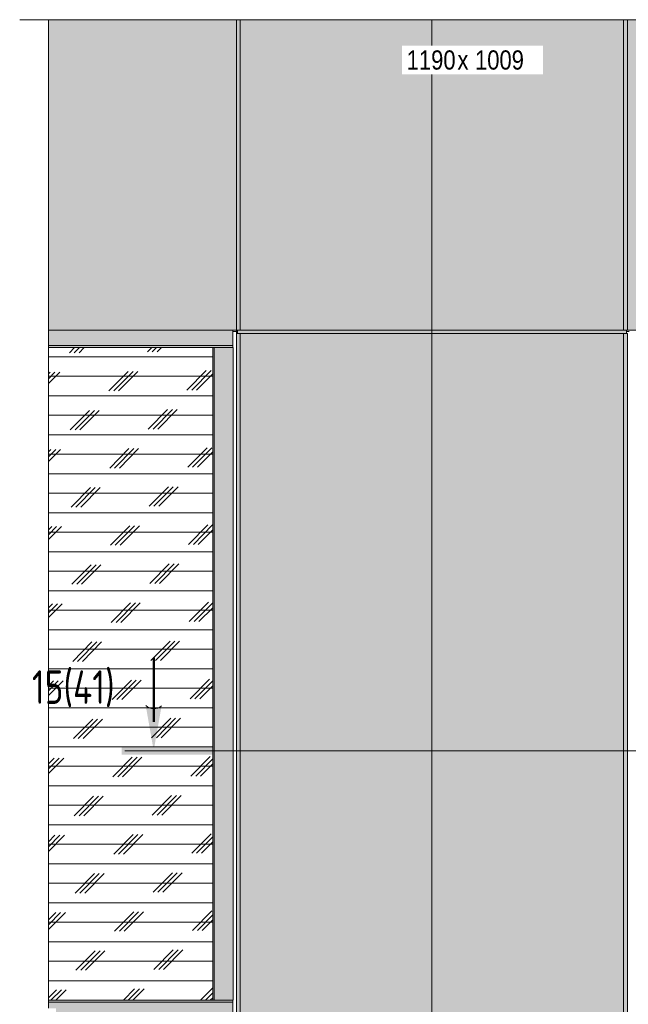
# Model space of a CAD drawing. Header units: millimetres. Extents: x -4452149 to -4396614, y -3148133 to 7538.
# Tile 17 of 22: x -4452149 to -4450565, y 4815 to 7379. Entities that reach past the tile are written whole.
import ezdxf

# ---------------------------------------------------------------- set-up
doc = ezdxf.new("R2010")
doc.units = ezdxf.units.MM
for name, color, linetype, lineweight in [('Импосты витража', 7, 'Continuous', 18), ('Марки по нескольким категориям', 7, 'Continuous', 9), ('Обобщенные модели', 7, 'Continuous', 18), ('Панели витража', 7, 'Continuous', 18), ('Разрезы', 7, 'Continuous', 9), ('Типовые аннотации', 7, 'Continuous', 18), ('Элементы узлов', 7, 'Continuous', 18)]:
    doc.layers.add(name, color=color, linetype=linetype, lineweight=lineweight)
doc.styles.add('Arial Narrow', font='ARIALN.TTF', dxfattribs={"height": 49.99999999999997})
doc.styles.add('GOST Common', font='GOST_Common.ttf', dxfattribs={"width": 0.8, "height": 87.49999999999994})

# ---------------------------------------------------------------- blocks, each defined once
blk = doc.blocks.new('Корп2_Кассета выпуклая - Корп2_Кассета выпуклая_Цвет DESIGN D2-21496038-К1_Ф3_Схема раскладки облицовки')
at = {"layer": 'Обобщенные модели', "true_color": 0xf7fbf5}
for points in [[(-4451575.111659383, 6561.995563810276), (-4451075.945927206, 6561.995563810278), (-4451075.952067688, 6570.845259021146), (-4451582.57624361, 6570.845259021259), (-4451582.57624361, 6561.995563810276)], [(-4450569.332800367, 6561.995563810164), (-4450569.332800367, 6570.845259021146), (-4451075.945927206, 6570.845259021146), (-4451075.722990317, 6561.995563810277), (-4450571.081301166, 6561.995563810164)], [(-4451575.111659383, 2201.995563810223), (-4451575.111659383, 6561.995563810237), (-4451582.57624361, 6561.995563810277), (-4451582.863343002, 6561.995563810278), (-4451585.160138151, 6561.99556381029), (-4451585.160138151, 2201.995563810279)], [(-4451575.111659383, 2201.995563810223), (-4451075.952067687, 2201.995563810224), (-4451076.181137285, 6561.995563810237), (-4451575.111659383, 6561.995563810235), (-4451575.111659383, 2248.920995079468)], [(-4450576.809412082, 2201.995563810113), (-4450576.809412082, 6561.995563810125), (-4451075.952067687, 6561.995563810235), (-4451075.952067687, 2201.995563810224)], [(-4450576.809412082, 2201.995563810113), (-4450566.744742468, 2201.995563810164), (-4450566.744742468, 6561.995563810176), (-4450569.045238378, 6561.995563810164), (-4450569.332800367, 6561.995563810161), (-4450576.809412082, 6561.995563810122), (-4450576.809412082, 2248.920995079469)]]:
    blk.add_hatch(color=7, dxfattribs=at).paths.add_polyline_path(points)
at = {"layer": 'Обобщенные модели'}
for p, q in [((-4451582.863343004, 6570.84525902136), (-4451582.863343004, 6561.995563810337)), ((-4451582.576243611, 6561.995563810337), (-4451582.576243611, 6570.845259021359)), ((-4451075.945927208, 6570.845259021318), (-4451075.945927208, 6561.995563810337)), ((-4450569.332800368, 6570.845259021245), (-4450569.332800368, 6561.995563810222)), ((-4450569.045238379, 6561.995563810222), (-4450569.045238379, 6570.845259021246)), ((-4451585.160138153, 2201.995563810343), (-4451585.160138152, 6561.995563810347)), ((-4451582.863343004, 6561.995563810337), (-4451585.160138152, 6561.995563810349)), ((-4451575.111659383, 6561.995563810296), (-4451582.576243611, 6561.995563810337)), ((-4451575.111659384, 2201.995563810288), (-4451575.111659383, 6561.995563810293)), ((-4451075.952067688, 6561.995563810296), (-4451575.111659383, 6561.995563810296)), ((-4451075.952067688, 6559.995563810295), (-4451075.952067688, 6561.995563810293)), ((-4450576.809412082, 6561.995563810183), (-4451075.952067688, 6561.995563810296)), ((-4451075.952067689, 2201.995563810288), (-4451075.952067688, 6559.995563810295)), ((-4450576.809412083, 2201.995563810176), (-4450576.809412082, 6561.995563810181)), ((-4450569.332800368, 6561.99556381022), (-4450576.809412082, 6561.995563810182)), ((-4450566.744742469, 6561.995563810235), (-4450569.045238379, 6561.995563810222)), ((-4450566.744742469, 6561.995563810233), (-4450566.74474247, 2201.995563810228))]:
    blk.add_line(p, q, dxfattribs=at)
blk = doc.blocks.new('HILTI_s_Композит_тип_Ко - Тип КоБ D2-21496338-К1_Ф3_Схема раскладки облицовки')
at = {"layer": 'Обобщенные модели', "true_color": 0xf7fbf5}
blk.add_hatch(color=7, dxfattribs=at).paths.add_polyline_path([(-4452074.488887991, 6570.845259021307), (-4451585.01987606, 6570.845259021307), (-4451585.01987606, 7379.463495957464), (-4452074.488887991, 7379.463495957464), (-4452074.488887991, 6832.743702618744)])
at = {"layer": 'Обобщенные модели'}
for p in [(-4451585.01987606, 7379.463495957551), (-4452074.488887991, 6570.845259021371)]:
    blk.add_line(p, (-4451585.01987606, 6570.845259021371), dxfattribs=at)
blk = doc.blocks.new('HILTI_s_Композит_тип_Ко - Тип КоБ D2-21496302-К1_Ф3_Схема раскладки облицовки')
at = {"layer": 'Обобщенные модели', "true_color": 0xf7fbf5}
for points in [[(-4450566.931467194, 6570.845259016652), (-4447975.836829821, 6570.845259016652), (-4447975.836829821, 7379.463495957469), (-4450566.931467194, 7379.463495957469), (-4450566.931467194, 6656.442829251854)], [(-4447975.836829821, 6570.845259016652), (-4447961.395631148, 6570.845259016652), (-4447961.395631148, 6574.845259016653), (-4447975.261705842, 6574.845259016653), (-4447975.261705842, 6660.845259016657), (-4447970.804495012, 6660.845259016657), (-4447970.804495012, 7379.463495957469), (-4447975.836829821, 7379.463495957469), (-4447975.836829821, 6656.442829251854)]]:
    blk.add_hatch(color=7, dxfattribs=at).paths.add_polyline_path(points)
at = {"layer": 'Обобщенные модели'}
for p, q in [((-4450566.931467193, 6570.845259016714), (-4450566.931467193, 7379.463495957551)), ((-4447975.83682982, 7379.463495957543), (-4447975.83682982, 6570.845259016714)), ((-4447970.804495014, 6660.845259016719), (-4447970.804495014, 7379.463495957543)), ((-4447975.261705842, 6574.845259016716), (-4447975.261705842, 6660.845259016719)), ((-4447975.261705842, 6660.845259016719), (-4447970.804495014, 6660.845259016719)), ((-4450566.931467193, 6570.845259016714), (-4447975.83682982, 6570.845259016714)), ((-4447975.83682982, 6570.845259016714), (-4447961.395631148, 6570.845259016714)), ((-4447961.395631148, 6574.845259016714), (-4447975.261705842, 6574.845259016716))]:
    blk.add_line(p, q, dxfattribs=at)
blk = doc.blocks.new('Панель_Стеклопакет_Агрисовгаз - Панель_Стемолит_Агрисовгаз-21496849-К1_Ф3_Схема раскладки облицовки')
at = {"layer": 'Панели витража', "true_color": 0x808080}
h = blk.add_hatch(dxfattribs=at)
h.set_pattern_fill('FP_4', color=8, style=0, pattern_type=2)
h.set_pattern_definition([(180, (-4452256.625, 4825), (6.221205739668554e-15, 50.8), []), (45.299, (-4452281.761, 4799.6), (102.6444151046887, -99.47676535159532), [71.46999999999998, -71.46999999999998]), (45.299, (-4452294.329, 4799.6), (102.6444151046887, -99.47676535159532), [71.46999999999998, -71.46999999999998]), (45.299, (-4452306.897, 4799.6), (102.6444151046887, -99.47676535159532), [71.46999999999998, -71.46999999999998])])
h.paths.add_polyline_path([(-4452074.488887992, 4825.000033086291), (-4451646.781904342, 4825.000033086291), (-4451646.781904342, 6525.424623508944), (-4452074.488887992, 6525.424623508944), (-4452074.488887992, 5264.168255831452)])
at = {"layer": 'Панели витража'}
blk.add_line((-4451646.781904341, 4825.000033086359), (-4451646.781904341, 6525.424623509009), dxfattribs=at)
blk = doc.blocks.new('Прямоугольный импост - Ригель_90202-21002989-К1_Ф3_Схема раскладки облицовки')
at = {"layer": 'Импосты витража', "true_color": 0x373f43}
for points in [[(-4451681.274749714, 4820.000033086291), (-4451593.993760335, 4820.000033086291), (-4451594.353324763, 4824.330160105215), (-4451594.712889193, 4825.00003308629), (-4452074.488887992, 4824.829662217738), (-4452074.488887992, 4820.000033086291)], [(-4452054.862532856, 4780.000033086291), (-4451593.993760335, 4780.000033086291), (-4451593.993760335, 4820.000033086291), (-4452074.488887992, 4820.000033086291), (-4452074.488887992, 4804.098185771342), (-4452054.862532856, 4804.098185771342)], [(-4451608.294140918, 4775.000033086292), (-4451594.52676495, 4775.170403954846), (-4451594.204388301, 4776.464499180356), (-4451593.993760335, 4780.000033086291), (-4452054.862532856, 4780.000033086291), (-4452054.862532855, 4775.943849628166), (-4452073.626189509, 4775.669906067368), (-4452071.516636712, 4775.000033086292), (-4451611.88765918, 4775.000033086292)]]:
    blk.add_hatch(color=149, dxfattribs=at).paths.add_polyline_path(points)
at = {"layer": 'Импосты витража'}
for p, q in [((-4451643.873231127, 4825.00003308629), (-4452074.488887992, 4825.00003308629)), ((-4451644.193040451, 4825.000033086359), (-4452074.488887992, 4825.000033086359)), ((-4451593.993760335, 4820.000033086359), (-4452074.488887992, 4820.000033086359)), ((-4451593.993760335, 4820.000033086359), (-4451593.993760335, 4780.000033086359)), ((-4452071.516636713, 4775.000033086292), (-4451643.873231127, 4775.000033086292)), ((-4452071.516636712, 4775.000033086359), (-4451644.193040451, 4775.000033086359)), ((-4451593.993760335, 4780.000033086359), (-4452054.862532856, 4780.000033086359))]:
    blk.add_line(p, q, dxfattribs=at)
for centre, major_axis, start_param, end_param in [((-4451594.712889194, 4820.000033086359), (5.343234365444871e-13, 5), 4.712388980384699, 6.28318530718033), ((-4451594.712889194, 4780.000033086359), (0, 5), 3.141592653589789, 4.712388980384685)]:
    blk.add_ellipse(centre, major_axis=major_axis, ratio=0.1438257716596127, start_param=start_param, end_param=end_param, dxfattribs=at)
blk = doc.blocks.new('Прямоугольный импост - Стойка_90103-21496852-К1_Ф3_Схема раскладки облицовки')
at = {"layer": 'Импосты витража', "true_color": 0x373f43}
for points in [[(-4451643.042434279, 4825.000033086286), (-4451643.042434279, 6525.424623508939), (-4451646.781904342, 6525.424623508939), (-4451646.781904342, 4825.000033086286), (-4451644.19304045, 4825.000033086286)], [(-4451617.007926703, 4825.000033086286), (-4451593.56228302, 4825.000033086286), (-4451593.56228302, 6525.424623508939), (-4451643.042434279, 6525.424623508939), (-4451643.042434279, 4825.000033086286), (-4451626.019770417, 4825.000033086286)]]:
    blk.add_hatch(color=149, dxfattribs=at).paths.add_polyline_path(points)
at = {"layer": 'Импосты витража'}
for p, q in [((-4451644.193040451, 6525.424623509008), (-4451643.042434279, 6525.424623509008)), ((-4451643.042434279, 6525.424623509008), (-4451593.56228302, 6525.424623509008)), ((-4451643.042434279, 4825.000033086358), (-4451643.042434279, 6525.424623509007)), ((-4451593.56228302, 6525.424623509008), (-4451593.56228302, 4825.000033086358)), ((-4451643.042434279, 4825.000033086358), (-4451644.193040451, 4825.000033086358)), ((-4451593.56228302, 4825.000033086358), (-4451643.042434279, 4825.000033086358))]:
    blk.add_line(p, q, dxfattribs=at)
blk = doc.blocks.new('Прямоугольный импост - Ригель_90202-21003626-К1_Ф3_Схема раскладки облицовки')
at = {"layer": 'Импосты витража', "true_color": 0x373f43}
for points in [[(-4451593.993760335, 6570.424623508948), (-4451594.001725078, 6570.845259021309), (-4452074.488887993, 6570.845259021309), (-4452074.488887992, 6570.424623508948), (-4451681.274749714, 6570.424623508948)], [(-4451646.581204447, 6530.424623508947), (-4451593.993760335, 6530.424623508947), (-4451593.993760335, 6570.424623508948), (-4452074.488887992, 6570.424623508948), (-4452074.488887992, 6530.424623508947), (-4451681.274749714, 6530.424623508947)], [(-4451608.294140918, 6525.424623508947), (-4451594.52676495, 6525.5949943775), (-4451594.204388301, 6526.889089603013), (-4451593.993760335, 6530.424623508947), (-4452074.488887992, 6530.424623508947), (-4452074.488887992, 6525.424623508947), (-4451611.88765918, 6525.424623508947)]]:
    blk.add_hatch(color=149, dxfattribs=at).paths.add_polyline_path(points)
at = {"layer": 'Импосты витража'}
for p, q in [((-4451593.993760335, 6570.424623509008), (-4452074.488887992, 6570.424623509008)), ((-4451593.993760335, 6570.424623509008), (-4451593.993760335, 6530.424623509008)), ((-4451593.993760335, 6530.424623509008), (-4452074.488887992, 6530.424623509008)), ((-4452074.488887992, 6525.424623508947), (-4451643.873231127, 6525.424623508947)), ((-4452074.488887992, 6525.424623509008), (-4451644.193040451, 6525.424623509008))]:
    blk.add_line(p, q, dxfattribs=at)
for centre, major_axis, ratio, start_param, end_param in [((-4451594.712889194, 6570.424623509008), (9.401160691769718e-10, 5.000000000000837), 0.1438257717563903, 4.712388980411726, 4.797484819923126), ((-4451594.712889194, 6530.424623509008), (0, 5), 0.1438257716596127, 3.141592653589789, 4.712388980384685)]:
    blk.add_ellipse(centre, major_axis=major_axis, ratio=ratio, start_param=start_param, end_param=end_param, dxfattribs=at)
blk = doc.blocks.new('Корп2_Кассета выпуклая - Корп2_Кассета выпуклая_Цвет DESIGN D2-21496133-К1_Ф3_Схема раскладки облицовки')
at = {"layer": 'Обобщенные модели', "true_color": 0xf7fbf5}
for points in [[(-4451575.128052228, 6570.845259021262), (-4451575.128052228, 7379.46349595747), (-4451585.01987606, 7379.46349595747), (-4451585.019876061, 6570.845259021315)], [(-4451575.128052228, 6570.845259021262), (-4451075.952067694, 6570.845259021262), (-4451075.952067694, 7379.46349595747), (-4451575.128052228, 7379.46349595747), (-4451575.128052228, 6656.442829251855)], [(-4450576.793019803, 6570.845259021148), (-4450576.793019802, 7379.46349595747), (-4451075.952067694, 7379.46349595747), (-4451075.952067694, 6570.845259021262), (-4450640.468391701, 6570.845259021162)], [(-4450576.793019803, 6570.845259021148), (-4450566.931467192, 6570.8452590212), (-4450567.104558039, 7379.46349595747), (-4450576.793019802, 7379.46349595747), (-4450576.793019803, 6656.442829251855)]]:
    blk.add_hatch(color=7, dxfattribs=at).paths.add_polyline_path(points)
at = {"layer": 'Обобщенные модели'}
for p, q in [((-4451575.128052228, 6570.845259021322), (-4451575.128052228, 7379.463495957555)), ((-4451075.952067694, 6570.845259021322), (-4451075.952067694, 7379.463495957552)), ((-4450576.793019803, 6570.845259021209), (-4450576.793019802, 7379.463495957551)), ((-4451575.128052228, 6570.845259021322), (-4451585.01987606, 6570.845259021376)), ((-4451075.952067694, 6570.845259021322), (-4451575.128052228, 6570.845259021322)), ((-4450576.793019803, 6570.845259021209), (-4451075.952067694, 6570.845259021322)), ((-4450566.931467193, 6570.845259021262), (-4450576.793019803, 6570.845259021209))]:
    blk.add_line(p, q, dxfattribs=at)
blk = doc.blocks.new('Витражный кронштейн универсальный - Витражный кронштейн универсальный-V8-К1_Ф3_Схема раскладки облицовки')
at = {"layer": 'Обобщенные модели'}
for p, q in [((-4450569.093207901, 6567.000000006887), (-4450562.274969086, 6567.000000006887)), ((-4450500.399621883, 6567.000000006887), (-4450423.826355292, 6567.000000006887)), ((-4450423.826355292, 6567.000000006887), (-4450423.826355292, 6570.845259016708)), ((-4450387.869912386, 6567.000000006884), (-4450423.826355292, 6567.000000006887)), ((-4450387.869912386, 6570.845259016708), (-4450387.869912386, 6567.000000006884))]:
    blk.add_line(p, q, dxfattribs=at)
blk = doc.blocks.new('Витражный кронштейн универсальный - Витражный кронштейн универсальный-V10-К1_Ф3_Схема раскладки облицовки')
at = {"layer": 'Обобщенные модели'}
blk.add_line((-4451593.993760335, 6567.000033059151), (-4451585.29192157, 6567.000033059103), dxfattribs=at)
blk = doc.blocks.new('HILTI_Линия_Разрыва - Тип 1-21496788-К1_Ф3_Схема раскладки облицовки')
at = {"layer": 'Элементы узлов'}
blk.add_line((-4452074.488887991, 4804.098185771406), (-4452074.488887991, 7379.46349595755), dxfattribs=at)
blk = doc.blocks.new('HILTI_Линия_Разрыва - Тип 1-20728823-К1_Ф3_Схема раскладки облицовки')
at = {"layer": 'Элементы узлов'}
blk.add_line((-4443577.796174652, 2172.424203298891), (-4447798.642531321, 2172.424203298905), dxfattribs=at)
blk = doc.blocks.new('Разрез - Номер узла и лист сзади-1554475-К1_Ф3_Схема раскладки облицовки')
at = {"layer": 'Разрезы'}
h = blk.add_hatch(color=256, dxfattribs=at)
edge = h.paths.add_edge_path()
edge.add_line((-4451821.28280509, 5593.031428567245), (-4451800.511852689, 5475.233503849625))
edge.add_line((-4451800.511852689, 5475.233503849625), (-4451779.905438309, 5592.098287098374))
edge.add_arc((-4451800.073207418, 5615.663243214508), 31.01686746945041, 226.8580255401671, 310.5581461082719, ccw=False)
blk.add_hatch(color=256, dxfattribs=at).paths.add_polyline_path([(-4451630.57288689, 5465.136610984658), (-4451630.57288689, 5485.077251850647), (-4451883.843839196, 5485.077251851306), (-4451883.843839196, 5465.136610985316)])
at = {"layer": 'Разрезы', "lineweight": 50}
blk.add_line((-4451800.511852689, 5550.233503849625), (-4451800.511852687, 5716.816132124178), dxfattribs=at)
at = {"layer": 'Разрезы'}
blk.add_arc((-4451800.073207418, 5615.663243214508), 31.01686746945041, 226.8580255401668, 310.5581461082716, dxfattribs=at)

msp = doc.modelspace()

# ---------------------------------------------------------------- linework, layer by layer
at = {"layer": 'Обобщенные модели'}
msp.add_line((-4451584.87201442, 6561.995563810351), (-4451584.87201442, 6570.845259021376), dxfattribs=at)
at = {"layer": 'Разрезы'}
msp.add_line((-4450256.761119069, 5475.233503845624), (-4451875.511852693, 5475.233503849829), dxfattribs=at)
at = {"layer": 'Типовые аннотации', "lineweight": 9}
msp.add_line((-4452074.488887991, 7379.463495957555), (-4452149.488887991, 7379.463495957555), dxfattribs=at)

# ---------------------------------------------------------------- block references
at = {"layer": 'Импосты витража'}
for name in ['Прямоугольный импост - Ригель_90202-21003626-К1_Ф3_Схема раскладки облицовки', 'Прямоугольный импост - Стойка_90103-21496852-К1_Ф3_Схема раскладки облицовки', 'Прямоугольный импост - Ригель_90202-21002989-К1_Ф3_Схема раскладки облицовки']:
    msp.add_blockref(name, (0, 0), dxfattribs=at)
at = {"layer": 'Обобщенные модели'}
for name in ['HILTI_s_Композит_тип_Ко - Тип КоБ D2-21496338-К1_Ф3_Схема раскладки облицовки', 'Корп2_Кассета выпуклая - Корп2_Кассета выпуклая_Цвет DESIGN D2-21496133-К1_Ф3_Схема раскладки облицовки', 'HILTI_s_Композит_тип_Ко - Тип КоБ D2-21496302-К1_Ф3_Схема раскладки облицовки', 'Витражный кронштейн универсальный - Витражный кронштейн универсальный-V10-К1_Ф3_Схема раскладки облицовки', 'Корп2_Кассета выпуклая - Корп2_Кассета выпуклая_Цвет DESIGN D2-21496038-К1_Ф3_Схема раскладки облицовки', 'Витражный кронштейн универсальный - Витражный кронштейн универсальный-V8-К1_Ф3_Схема раскладки облицовки']:
    msp.add_blockref(name, (0, 0), dxfattribs=at)
at = {"layer": 'Панели витража'}
msp.add_blockref('Панель_Стеклопакет_Агрисовгаз - Панель_Стемолит_Агрисовгаз-21496849-К1_Ф3_Схема раскладки облицовки', (0, 0), dxfattribs=at)
at = {"layer": 'Разрезы'}
msp.add_blockref('Разрез - Номер узла и лист сзади-1554475-К1_Ф3_Схема раскладки облицовки', (0, 0), dxfattribs=at)
at = {"layer": 'Элементы узлов'}
msp.add_blockref('HILTI_Линия_Разрыва - Тип 1-21496788-К1_Ф3_Схема раскладки облицовки', (0, 0), dxfattribs=at)
at = {"layer": 'Элементы узлов', "rotation": 180}
msp.add_blockref('HILTI_Линия_Разрыва - Тип 1-20728823-К1_Ф3_Схема раскладки облицовки', (-8895652.285062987, 9551.887699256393), dxfattribs=at)

# ---------------------------------------------------------------- texts
at = {"layer": 'Разрезы', "insert": (-4452117.60447022, 5684.610170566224), "char_height": 87.49999999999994, "width": 280.5906249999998, "attachment_point": 1, "style": 'GOST Common'}
msp.add_mtext('15(41)', dxfattribs=at)

# ---------------------------------------------------------------- next in the draw order: texts
at = {"layer": 'Марки по нескольким категориям', "insert": (-4451141.706796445, 7299.486795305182), "char_height": 49.99999999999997, "width": 160.3374999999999, "attachment_point": 1, "style": 'Arial Narrow', "bg_fill": 3, "box_fill_scale": 1.25, "bg_fill_color": 256, "bg_fill_true_color": 13158600, "bg_fill_transparency": 0}
msp.add_mtext('1190', dxfattribs=at)

# ---------------------------------------------------------------- next in the draw order: texts
at = {"layer": 'Марки по нескольким категориям', "insert": (-4451009.415129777, 7299.486795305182), "char_height": 49.99999999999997, "width": 36.07593749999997, "attachment_point": 1, "style": 'Arial Narrow', "bg_fill": 3, "box_fill_scale": 1.25, "bg_fill_color": 256, "bg_fill_true_color": 13158600, "bg_fill_transparency": 0}
msp.add_mtext('\\fArial Narrow|b0|i0|c204|p34|;х', dxfattribs=at)

# ---------------------------------------------------------------- next in the draw order: texts
at = {"layer": 'Марки по нескольким категориям', "insert": (-4450979.649504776, 7299.486795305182), "char_height": 49.99999999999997, "width": 180.3796874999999, "attachment_point": 1, "style": 'Arial Narrow', "bg_fill": 3, "box_fill_scale": 1.25, "bg_fill_color": 256, "bg_fill_true_color": 13158600, "bg_fill_transparency": 0}
msp.add_mtext(' 1009', dxfattribs=at)

doc.saveas('drawing.dxf')
